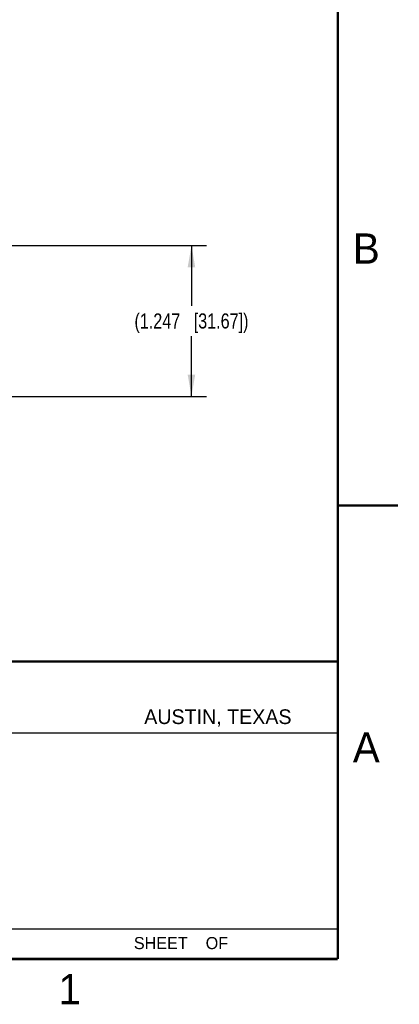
# Model space of a CAD drawing. Header units: inches. Extents: x 0 to 22, y 0 to 17.
# Tile 16 of 30: x 18.9 to 22, y 0.1 to 8.3. Entities that reach past the tile are written whole.
import ezdxf

# ---------------------------------------------------------------- set-up
doc = ezdxf.new("R2010")
doc.units = ezdxf.units.IN
doc.header["$LTSCALE"] = 1.21
doc.header["$MEASUREMENT"] = 0
doc.layers.get('0').update_dxf_attribs({"linetype": 'CONTINUOUS'})
doc.layers.add('DIMENSIONS', color=7, linetype='CONTINUOUS')
doc.styles.get("Standard").update_dxf_attribs({"font": 'txt', "width": 0.8})
doc.styles.add('TEXTSTYLE_2', font='txt')
doc.dimstyles.new('DIMSTYLE_2', dxfattribs={"dimtxt": 0.125, "dimasz": 0.18, "dimexe": 0.125, "dimexo": 0.0625, "dimgap": 0.0625, "dimtad": 0, "dimtih": 1, "dimtoh": 1, "dimzin": 4, "dimdsep": 46, "dimtxsty": 'STANDARD', "dimblk": '_FILLED', "dimblk1": '_FILLED', "dimblk2": '_FILLED', "dimcen": 0.09, "dimadec": 0, "dimazin": 0, "dimtp": 0.001, "dimtm": 0.001, "dimtfac": 1, "dimtofl": 0, "dimtmove": 0, "dimatfit": 3, "dimldrblk": '_FILLED', "dimfxl": 1, "dimtolj": 1, "dimtzin": 4, "dimarcsym": 0})

# ---------------------------------------------------------------- blocks, each defined once
blk = doc.blocks.new('_FILLED')
at = {"color": 0, "linetype": 'BYBLOCK'}
blk.add_solid([(0, 0), (-1, 0.174), (-1, -0.174)], dxfattribs=at)
blk = doc.blocks.new('*D14')
at = {"layer": 'DIMENSIONS', "color": 2, "linetype": 'CONTINUOUS'}
for p, q in [((14.9688, 6.3998), (20.4139, 6.3998)), ((20.2889, 6.3998), (20.2889, 5.9012)), ((20.2889, 5.1527), (20.2889, 5.6512)), ((18.7173, 5.1527), (20.4139, 5.1527))]:
    blk.add_line(p, q, dxfattribs=at)
at = {"layer": 'DIMENSIONS', "color": 2, "linetype": 'CONTINUOUS', "xscale": 0.18, "yscale": 0.18, "zscale": 0.18}
for p, rotation in [((20.2889, 6.3998), 90), ((20.2889, 5.1527), 270)]:
    blk.add_blockref('_FILLED', p, dxfattribs=dict(at, rotation=rotation))
at = {"layer": 'DIMENSIONS', "color": 2, "linetype": 'CONTINUOUS', "insert": (20.2889, 5.8387), "char_height": 0.125, "width": 1.525, "attachment_point": 2, "line_spacing_factor": 0.9}
blk.add_mtext('(1.247{\\Ftxt.shx;\\W1.000000;\\H0.125000; }[31.67])', dxfattribs=at)

msp = doc.modelspace()

# ---------------------------------------------------------------- linework, layer by layer
at = {"color": 2, "linetype": 'CONTINUOUS'}
for p, q in [((16.375, 2.96), (21.5, 2.96)), ((16.7288, 2.37), (21.5, 2.37)), ((16.375, 0.75), (21.5, 0.75))]:
    msp.add_line(p, q, dxfattribs=at)
at = {"color": 7, "linetype": 'CONTINUOUS', "const_width": 0.02}
for points in [[(21.5, 0.5), (21.5, 16.5)], [(22, 4.25), (21.5, 4.25)], [(13.6, 2.9595), (21.5, 2.96)], [(0.5, 0.5), (21.5, 0.5)]]:
    msp.add_lwpolyline(points, dxfattribs=at)

# ---------------------------------------------------------------- texts
at = {"color": 2, "linetype": 'CONTINUOUS', "attachment_point": 1, "line_spacing_factor": 0.9, "style": 'TEXTSTYLE_2'}
for s, insert, char_height, width in [('B', (21.625, 6.5), 0.25, 0.25), ('AUSTIN, TEXAS', (19.898, 2.5642), 0.121576, 1.580488), ('A', (21.625, 2.375), 0.25, 0.25), ('SHEET    OF', (19.8121, 0.6815), 0.1, 1.1), ('1', (19.1875, 0.375), 0.25, 0.25)]:
    msp.add_mtext(s, dxfattribs=dict(at, insert=insert, char_height=char_height, width=width))

# ---------------------------------------------------------------- dimensions: what is measured, and where the dimension line sits
at = {"layer": 'DIMENSIONS', "color": 2, "linetype": 'CONTINUOUS'}
dim = msp.add_linear_dim(base=(20.2889, 6.3998), p1=(18.6548, 5.1527), p2=(14.9063, 6.3998), angle=90, text='(<>)', dimstyle='DIMSTYLE_2', dxfattribs=at)
dim.commit()
dim.dimension.update_dxf_attribs({"geometry": '*D14', "text_midpoint": (20.2889, 5.7762), "dimtype": 160})

doc.saveas('drawing.dxf')
